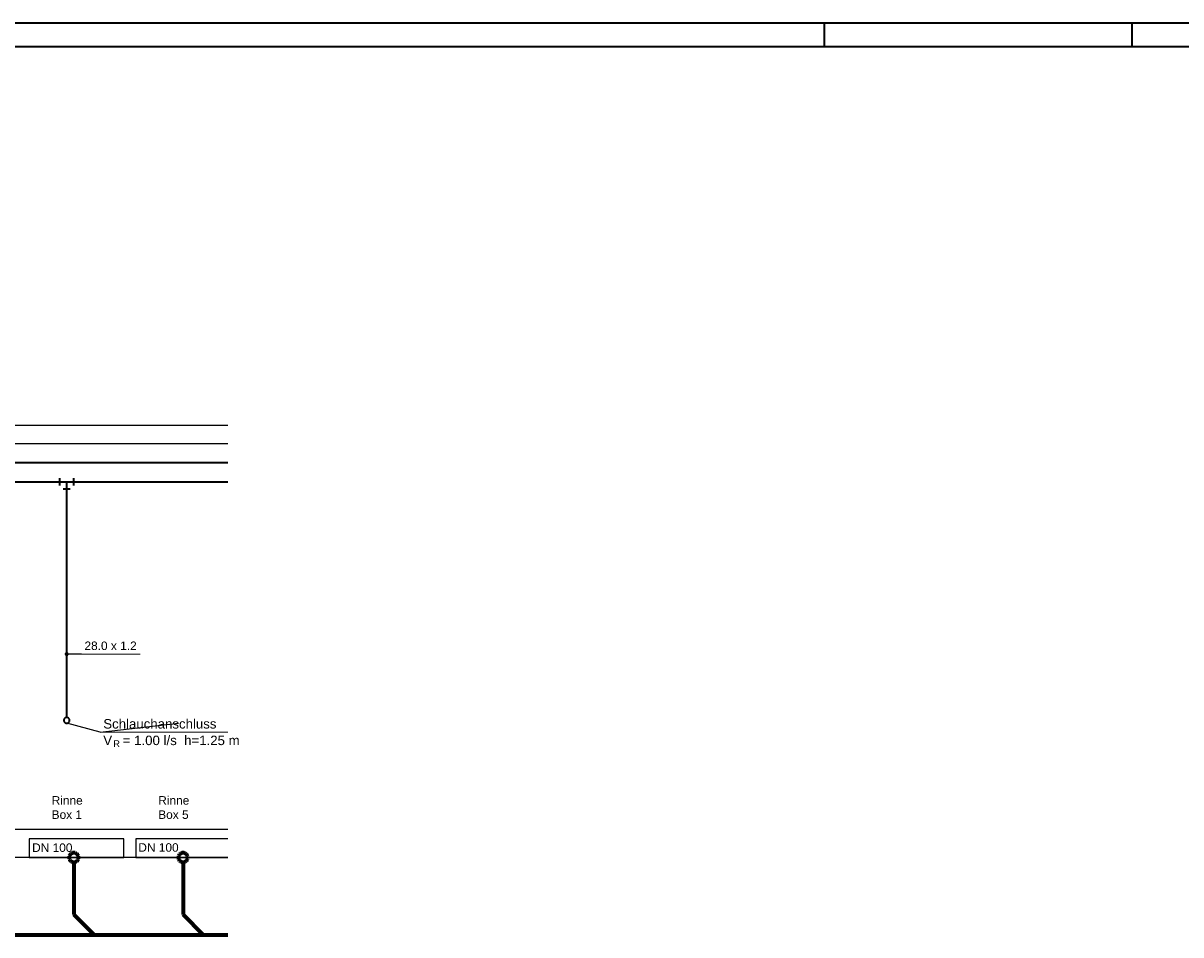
# Model space of a CAD drawing. Extents: x -94 to 1256, y 388 to 888.
# Tile 50 of 51: x 767 to 1011, y 695 to 888. Entities that reach past the tile are written whole.
import ezdxf
from ezdxf.lldxf.tags import DXFTag

# ---------------------------------------------------------------- set-up
doc = ezdxf.new("R2010")
doc.units = 0
doc.layers.get('0').update_dxf_attribs({"lineweight": 25})
for name, color, linetype, lineweight in [('Rahmen', 7, 'Continuous', 35), ('S_Beschriftung', 7, 'Continuous', 25), ('X_Geometrie', 7, 'Continuous', 25), ('X_Text', 7, 'Continuous', 25)]:
    doc.layers.add(name, color=color, linetype=linetype, lineweight=lineweight)
for name, color, linetype, lineweight, true_color in [('S_Betriebswasser', 3, 'Buchstabe-B', 35, 0x00ff00), ('S_Einrichtung', 7, 'Continuous', 35, 0x9dff9d), ('S_Kaltwasser', 3, 'Continuous', 35, 0x00ff00), ('S_Mass', 150, 'Continuous', 25, 0x007fff), ('S_Schmutzwasser', 5, 'Continuous', 70, 0x0000ff), ('S_Schmutzwasser_Grundleitung', 7, 'Continuous', 70, 0x7f5f00)]:
    doc.layers.add(name, color=color, linetype=linetype, lineweight=lineweight, true_color=true_color)
doc.styles.get("Standard").update_dxf_attribs({"font": 'arial.ttf'})
tags = doc.linetypes.add('Buchstabe-B', pattern='A,82,-6,["B",Standard,S=3.6,R=0,X=-3.6,Y=-1.8],-2', length=90).pattern_tags.tags
tags[15:16] = [DXFTag(74, 4), DXFTag(75, 0), DXFTag(340, '0'), DXFTag(46, 0.0), DXFTag(50, 0.0), DXFTag(44, 0.0), DXFTag(45, 0.0)]
tags[4:5] = [DXFTag(74, 4), DXFTag(75, 0), DXFTag(340, '0'), DXFTag(46, 0.0), DXFTag(50, 0.0), DXFTag(44, 0.0), DXFTag(45, 0.0)]

# ---------------------------------------------------------------- blocks, each defined once
blk = doc.blocks.new('Blockreferenz-A07F5X25WF', base_point=(-94.13, 387.79))
at = {"layer": 'Rahmen', "color": 0, "linetype": 'ByBlock', "ltscale": 0.35}
for p, q in [((1255.87, 887.79), (-94.13, 887.79)), ((935.87, 887.79), (935.87, 882.79)), ((1000.87, 887.79), (1000.87, 882.79)), ((1250.87, 882.79), (-74.13, 882.79))]:
    blk.add_line(p, q, dxfattribs=at)
blk = doc.blocks.new('Polygon-A07F5X2XWF', base_point=(113.26, 798.86))
at = {"color": 0, "linetype": 'ByBlock', "lineweight": -2, "ltscale": 0.25}
for p, q in [((113.26, 802.86), (809.85, 802.86)), ((809.85, 798.86), (113.26, 798.86))]:
    blk.add_line(p, q, dxfattribs=at)
blk = doc.blocks.new('Polygon-A07F5X2ZWF', base_point=(349.13, 711.46))
at = {"color": 0, "linetype": 'ByBlock', "lineweight": -2, "ltscale": 0.25}
for p, q in [((349.13, 717.46), (809.85, 717.46)), ((349.13, 711.46), (349.13, 717.46)), ((809.85, 711.46), (349.13, 711.46))]:
    blk.add_line(p, q, dxfattribs=at)
blk = doc.blocks.new('Polygonsäule-A07F5X5DWF', base_point=(767.88, 711.47))
at = {"color": 0, "linetype": 'ByBlock', "lineweight": -2, "ltscale": 0.25}
for p, q in [((787.86, 715.46), (767.88, 715.46)), ((767.88, 715.46), (767.88, 711.47)), ((787.86, 711.47), (787.86, 715.46)), ((767.88, 711.47), (787.86, 711.47))]:
    blk.add_line(p, q, dxfattribs=at)
blk = doc.blocks.new('Polygonsäule-A07F5X5FWF', base_point=(790.41, 711.47))
at = {"color": 0, "linetype": 'ByBlock', "lineweight": -2, "ltscale": 0.25}
for p, q in [((809.85, 715.46), (790.41, 715.46)), ((790.41, 715.46), (790.41, 711.47)), ((790.41, 711.47), (809.85, 711.47))]:
    blk.add_line(p, q, dxfattribs=at)

msp = doc.modelspace()

# ---------------------------------------------------------------- linework, layer by layer
at = {"layer": 'S_Beschriftung'}
for p, q in [((782.88, 737.98), (775.81, 739.86)), ((782.87, 737.98), (799.46, 739.86)), ((782.87, 737.99), (782.86, 737.99)), ((782.86, 737.99), (782.86, 737.99)), ((782.86, 737.99), (782.86, 737.98)), ((782.86, 737.98), (782.86, 737.98)), ((782.86, 737.98), (782.86, 737.98)), ((782.86, 737.98), (782.86, 737.98)), ((782.86, 737.98), (782.86, 737.98)), ((782.86, 737.98), (782.86, 737.98)), ((782.86, 737.98), (782.86, 737.98)), ((782.86, 737.98), (782.86, 737.98)), ((782.86, 737.98), (782.86, 737.97)), ((782.86, 737.97), (782.86, 737.97)), ((782.86, 737.97), (782.86, 737.97)), ((782.86, 737.97), (782.86, 737.97)), ((782.86, 737.97), (782.86, 737.97)), ((782.86, 737.97), (782.86, 737.97)), ((782.86, 737.97), (782.86, 737.97)), ((782.86, 737.97), (782.87, 737.97)), ((782.88, 737.99), (782.87, 737.99)), ((782.87, 737.99), (782.87, 737.99)), ((782.87, 737.99), (782.87, 737.99)), ((782.87, 737.99), (782.87, 737.99)), ((782.87, 737.99), (782.87, 737.99)), ((782.87, 737.99), (782.87, 737.99)), ((782.87, 737.99), (782.87, 737.99)), ((782.87, 737.99), (782.87, 737.99)), ((782.87, 737.97), (782.87, 737.97)), ((782.87, 737.97), (782.87, 737.97)), ((782.87, 737.97), (782.87, 737.97)), ((782.87, 737.97), (782.87, 737.97)), ((782.87, 737.97), (782.87, 737.97)), ((782.87, 737.97), (782.87, 737.97)), ((782.87, 737.97), (782.87, 737.97)), ((782.87, 737.97), (782.88, 737.97)), ((782.88, 737.98), (782.88, 737.99)), ((782.88, 737.98), (782.88, 737.98)), ((782.88, 737.98), (782.88, 737.98)), ((782.88, 737.98), (782.88, 737.98)), ((782.88, 737.98), (782.88, 737.98)), ((782.88, 737.98), (782.88, 737.98)), ((782.88, 737.98), (782.88, 737.98)), ((782.88, 737.97), (782.88, 737.98)), ((782.88, 737.98), (782.88, 737.98)), ((782.88, 737.97), (782.88, 737.97)), ((782.88, 737.97), (782.88, 737.97)), ((782.88, 737.97), (782.88, 737.97)), ((782.88, 737.97), (782.88, 737.97)), ((782.88, 737.97), (782.88, 737.97))]:
    msp.add_line(p, q, dxfattribs=at)
at = {"layer": 'S_Beschriftung', "lineweight": 18}
msp.add_line((782.87, 737.98), (809.85, 737.98), dxfattribs=at)
at = {"layer": 'S_Betriebswasser', "ltscale": 0.35}
for p, q in [((654.26, 790.86), (775.81, 790.86)), ((775.81, 741.06), (775.81, 790.86)), ((775.81, 790.86), (809.85, 790.86))]:
    msp.add_line(p, q, dxfattribs=at)
at = {"layer": 'S_Betriebswasser', "linetype": 'Continuous'}
for p, q in [((774.31, 791.61), (774.31, 790.11)), ((777.31, 790.11), (777.31, 791.61)), ((775.06, 789.36), (776.56, 789.36))]:
    msp.add_line(p, q, dxfattribs=at)
at = {"layer": 'S_Einrichtung'}
for p, q in [((775.22, 740.54), (775.21, 740.46)), ((775.21, 740.46), (775.22, 740.38)), ((775.23, 740.62), (775.22, 740.54)), ((775.22, 740.38), (775.23, 740.31)), ((775.26, 740.69), (775.23, 740.62)), ((775.23, 740.31), (775.26, 740.23)), ((775.29, 740.76), (775.26, 740.69)), ((775.26, 740.23), (775.29, 740.16)), ((775.34, 740.83), (775.29, 740.76)), ((775.29, 740.16), (775.34, 740.1)), ((775.39, 740.89), (775.34, 740.83)), ((775.34, 740.1), (775.39, 740.04)), ((775.45, 740.94), (775.39, 740.89)), ((775.39, 740.04), (775.45, 739.99)), ((775.51, 740.98), (775.45, 740.94)), ((775.45, 739.99), (775.51, 739.94)), ((775.58, 741.02), (775.51, 740.98)), ((775.51, 739.94), (775.58, 739.91)), ((775.66, 741.04), (775.58, 741.02)), ((775.58, 739.91), (775.66, 739.88)), ((775.73, 741.06), (775.66, 741.04)), ((775.66, 739.88), (775.73, 739.87)), ((775.81, 741.06), (775.73, 741.06)), ((775.73, 739.87), (775.81, 739.86)), ((775.89, 741.06), (775.81, 741.06)), ((775.81, 739.86), (775.89, 739.87)), ((775.97, 741.04), (775.89, 741.06)), ((775.89, 739.87), (775.97, 739.88)), ((776.04, 741.02), (775.97, 741.04)), ((775.97, 739.88), (776.04, 739.91)), ((776.11, 740.98), (776.04, 741.02)), ((776.04, 739.91), (776.11, 739.94)), ((776.18, 740.94), (776.11, 740.98)), ((776.11, 739.94), (776.18, 739.99)), ((776.24, 740.89), (776.18, 740.94)), ((776.18, 739.99), (776.24, 740.04)), ((776.29, 740.83), (776.24, 740.89)), ((776.24, 740.04), (776.29, 740.1)), ((776.33, 740.76), (776.29, 740.83)), ((776.29, 740.1), (776.33, 740.16)), ((776.37, 740.69), (776.33, 740.76)), ((776.33, 740.16), (776.37, 740.23)), ((776.39, 740.62), (776.37, 740.69)), ((776.37, 740.23), (776.39, 740.31)), ((776.41, 740.54), (776.39, 740.62)), ((776.39, 740.31), (776.41, 740.38)), ((776.41, 740.46), (776.41, 740.54)), ((776.41, 740.38), (776.41, 740.46))]:
    msp.add_line(p, q, dxfattribs=at)
at = {"layer": 'S_Kaltwasser'}
msp.add_line((809.85, 794.86), (410.89, 794.86), dxfattribs=at)
at = {"layer": 'S_Mass'}
for p, q in [((775.52, 754.51), (775.51, 754.47)), ((775.51, 754.47), (775.52, 754.43)), ((775.54, 754.59), (775.52, 754.55)), ((775.52, 754.55), (775.52, 754.51)), ((775.52, 754.43), (775.52, 754.39)), ((775.52, 754.39), (775.54, 754.36)), ((775.55, 754.62), (775.54, 754.59)), ((775.54, 754.36), (775.55, 754.32)), ((775.57, 754.65), (775.55, 754.62)), ((775.55, 754.32), (775.57, 754.29)), ((775.6, 754.68), (775.57, 754.65)), ((775.57, 754.29), (775.6, 754.26)), ((775.63, 754.71), (775.6, 754.68)), ((775.6, 754.26), (775.63, 754.23)), ((775.66, 754.73), (775.63, 754.71)), ((775.63, 754.23), (775.66, 754.21)), ((775.7, 754.75), (775.66, 754.73)), ((775.66, 754.21), (775.7, 754.19)), ((775.74, 754.76), (775.7, 754.75)), ((775.7, 754.19), (775.74, 754.18)), ((775.72, 754.5), (775.71, 754.48)), ((775.71, 754.48), (775.71, 754.47)), ((775.71, 754.47), (775.71, 754.46)), ((775.71, 754.46), (775.72, 754.44)), ((775.73, 754.52), (775.72, 754.51)), ((775.72, 754.51), (775.72, 754.5)), ((775.72, 754.44), (775.72, 754.43)), ((775.72, 754.43), (775.73, 754.42)), ((775.74, 754.54), (775.73, 754.53)), ((775.73, 754.53), (775.73, 754.52)), ((775.73, 754.42), (775.73, 754.41)), ((775.73, 754.41), (775.74, 754.4)), ((775.77, 754.77), (775.74, 754.76)), ((775.75, 754.55), (775.74, 754.54)), ((775.74, 754.4), (775.75, 754.39)), ((775.74, 754.18), (775.77, 754.17)), ((775.76, 754.56), (775.75, 754.55)), ((775.75, 754.39), (775.76, 754.38)), ((775.77, 754.56), (775.76, 754.56)), ((775.76, 754.38), (775.77, 754.38)), ((775.81, 754.77), (775.77, 754.77)), ((775.79, 754.57), (775.77, 754.56)), ((775.77, 754.38), (775.79, 754.37)), ((775.77, 754.17), (775.81, 754.17)), ((775.8, 754.57), (775.79, 754.57)), ((775.79, 754.37), (775.8, 754.37)), ((775.81, 754.57), (775.8, 754.57)), ((775.8, 754.37), (775.81, 754.37)), ((775.85, 754.77), (775.81, 754.77)), ((775.83, 754.57), (775.81, 754.57)), ((778.96, 754.47), (775.81, 754.47)), ((775.81, 754.37), (775.83, 754.37)), ((775.81, 754.17), (775.85, 754.17)), ((775.84, 754.57), (775.83, 754.57)), ((775.83, 754.37), (775.84, 754.37)), ((775.85, 754.56), (775.84, 754.57)), ((775.84, 754.37), (775.85, 754.38)), ((775.89, 754.76), (775.85, 754.77)), ((775.86, 754.56), (775.85, 754.56)), ((775.85, 754.38), (775.86, 754.38)), ((775.85, 754.17), (775.89, 754.18)), ((775.87, 754.55), (775.86, 754.56)), ((775.86, 754.38), (775.87, 754.39)), ((775.88, 754.54), (775.87, 754.55)), ((775.87, 754.39), (775.88, 754.4)), ((775.89, 754.53), (775.88, 754.54)), ((775.88, 754.4), (775.89, 754.41)), ((775.93, 754.75), (775.89, 754.76)), ((775.9, 754.52), (775.89, 754.53)), ((775.89, 754.41), (775.9, 754.42)), ((775.89, 754.18), (775.93, 754.19)), ((775.91, 754.51), (775.9, 754.52)), ((775.9, 754.42), (775.91, 754.43)), ((775.91, 754.5), (775.91, 754.51)), ((775.91, 754.48), (775.91, 754.5)), ((775.91, 754.47), (775.91, 754.48)), ((775.91, 754.46), (775.91, 754.47)), ((775.91, 754.44), (775.91, 754.46)), ((775.91, 754.43), (775.91, 754.44)), ((775.96, 754.73), (775.93, 754.75)), ((775.93, 754.19), (775.96, 754.21)), ((776, 754.71), (775.96, 754.73)), ((775.96, 754.21), (776, 754.23)), ((776.02, 754.68), (776, 754.71)), ((776, 754.23), (776.02, 754.26)), ((776.05, 754.65), (776.02, 754.68)), ((776.02, 754.26), (776.05, 754.29)), ((776.07, 754.62), (776.05, 754.65)), ((776.05, 754.29), (776.07, 754.32)), ((776.09, 754.59), (776.07, 754.62)), ((776.07, 754.32), (776.09, 754.36)), ((776.1, 754.55), (776.09, 754.59)), ((776.09, 754.36), (776.1, 754.39)), ((776.11, 754.51), (776.1, 754.55)), ((776.1, 754.39), (776.11, 754.43)), ((776.11, 754.47), (776.11, 754.51)), ((776.11, 754.43), (776.11, 754.47)), ((778.96, 754.48), (778.95, 754.48)), ((778.95, 754.48), (778.95, 754.48)), ((778.95, 754.48), (778.95, 754.48)), ((778.95, 754.48), (778.95, 754.48)), ((778.95, 754.48), (778.95, 754.48)), ((778.95, 754.48), (778.95, 754.48)), ((778.95, 754.48), (778.95, 754.48)), ((778.95, 754.48), (778.95, 754.48)), ((778.95, 754.48), (778.95, 754.47)), ((778.95, 754.47), (778.95, 754.47)), ((778.95, 754.47), (778.95, 754.47)), ((778.95, 754.47), (778.95, 754.47)), ((778.95, 754.47), (778.95, 754.47)), ((778.95, 754.47), (778.95, 754.47)), ((778.95, 754.47), (778.95, 754.47)), ((778.95, 754.47), (778.95, 754.47)), ((778.95, 754.47), (778.95, 754.46)), ((778.95, 754.46), (778.95, 754.46)), ((778.95, 754.46), (778.95, 754.46)), ((778.95, 754.46), (778.95, 754.46)), ((778.95, 754.46), (778.95, 754.46)), ((778.95, 754.46), (778.95, 754.46)), ((778.95, 754.46), (778.95, 754.46)), ((778.95, 754.46), (778.96, 754.46)), ((778.96, 754.47), (778.96, 754.48)), ((778.96, 754.48), (778.96, 754.48)), ((778.96, 754.48), (778.96, 754.48)), ((778.96, 754.48), (778.96, 754.48)), ((778.96, 754.48), (778.96, 754.48)), ((778.96, 754.48), (778.96, 754.48)), ((778.96, 754.48), (778.96, 754.48)), ((778.96, 754.48), (778.96, 754.48)), ((778.96, 754.48), (778.96, 754.48)), ((778.97, 754.47), (778.96, 754.47)), ((778.96, 754.46), (778.96, 754.47)), ((778.96, 754.47), (778.96, 754.47)), ((778.96, 754.47), (778.97, 754.47)), ((778.96, 754.46), (778.96, 754.46)), ((778.96, 754.46), (778.96, 754.46)), ((778.96, 754.46), (778.96, 754.46)), ((778.96, 754.46), (778.96, 754.46)), ((778.96, 754.46), (778.96, 754.46)), ((778.96, 754.46), (778.96, 754.46)), ((778.96, 754.46), (778.96, 754.46)), ((778.97, 754.47), (778.97, 754.47)), ((778.97, 754.47), (778.97, 754.47)), ((778.97, 754.47), (778.97, 754.47)), ((778.97, 754.47), (778.97, 754.47))]:
    msp.add_line(p, q, dxfattribs=at)
at = {"layer": 'S_Mass', "lineweight": 18}
msp.add_line((778.96, 754.47), (791.3, 754.47), dxfattribs=at)
at = {"layer": 'S_Schmutzwasser'}
for p, q in [((776.45, 711.97), (776.39, 711.86)), ((776.52, 712.08), (776.45, 711.97)), ((776.61, 712.18), (776.52, 712.08)), ((776.7, 712.27), (776.61, 712.18)), ((776.81, 712.34), (776.7, 712.27)), ((776.93, 712.4), (776.81, 712.34)), ((777.05, 712.44), (776.93, 712.4)), ((777.18, 712.46), (777.05, 712.44)), ((777.31, 712.47), (777.18, 712.46)), ((777.44, 712.46), (777.31, 712.47)), ((777.57, 712.44), (777.44, 712.46)), ((777.7, 712.4), (777.57, 712.44)), ((777.81, 712.34), (777.7, 712.4)), ((777.92, 712.27), (777.81, 712.34)), ((778.02, 712.18), (777.92, 712.27)), ((778.11, 712.08), (778.02, 712.18)), ((778.18, 711.97), (778.11, 712.08)), ((778.24, 711.86), (778.18, 711.97)), ((799.53, 711.97), (799.47, 711.86)), ((799.6, 712.08), (799.53, 711.97)), ((799.69, 712.18), (799.6, 712.08)), ((799.79, 712.27), (799.69, 712.18)), ((799.9, 712.34), (799.79, 712.27)), ((800.01, 712.4), (799.9, 712.34)), ((800.14, 712.44), (800.01, 712.4)), ((800.26, 712.46), (800.14, 712.44)), ((800.4, 712.47), (800.26, 712.46)), ((800.53, 712.46), (800.4, 712.47)), ((800.65, 712.44), (800.53, 712.46)), ((800.78, 712.4), (800.65, 712.44)), ((800.9, 712.34), (800.78, 712.4)), ((801, 712.27), (800.9, 712.34)), ((801.1, 712.18), (801, 712.27)), ((801.19, 712.08), (801.1, 712.18)), ((801.26, 711.97), (801.19, 712.08)), ((801.32, 711.86), (801.26, 711.97)), ((776.32, 711.6), (776.31, 711.47)), ((776.31, 711.47), (776.32, 711.34)), ((776.35, 711.73), (776.32, 711.6)), ((776.32, 711.34), (776.35, 711.21)), ((776.39, 711.86), (776.35, 711.73)), ((776.35, 711.21), (776.39, 711.09)), ((776.39, 711.09), (776.45, 710.97)), ((776.45, 710.97), (776.52, 710.86)), ((776.52, 710.86), (776.61, 710.77)), ((776.61, 710.77), (776.7, 710.68)), ((776.7, 710.68), (776.81, 710.61)), ((776.81, 710.61), (776.93, 710.55)), ((776.93, 710.55), (777.05, 710.51)), ((777.05, 710.51), (777.18, 710.48)), ((777.18, 710.48), (777.31, 710.47)), ((777.31, 710.47), (777.44, 710.48)), ((777.44, 710.48), (777.57, 710.51)), ((777.57, 710.51), (777.7, 710.55)), ((777.7, 710.55), (777.81, 710.61)), ((777.81, 710.61), (777.92, 710.68)), ((777.92, 710.68), (778.02, 710.77)), ((778.02, 710.77), (778.11, 710.86)), ((778.11, 710.86), (778.18, 710.97)), ((778.18, 710.97), (778.24, 711.09)), ((778.28, 711.73), (778.24, 711.86)), ((778.24, 711.09), (778.28, 711.21)), ((778.3, 711.6), (778.28, 711.73)), ((778.28, 711.21), (778.3, 711.34)), ((778.31, 711.47), (778.3, 711.6)), ((778.3, 711.34), (778.31, 711.47)), ((799.43, 711.73), (799.4, 711.6)), ((799.4, 711.6), (799.4, 711.47)), ((799.4, 711.47), (799.4, 711.34)), ((799.4, 711.34), (799.43, 711.21)), ((799.47, 711.86), (799.43, 711.73)), ((799.43, 711.21), (799.47, 711.09)), ((799.47, 711.09), (799.53, 710.97)), ((799.53, 710.97), (799.6, 710.86)), ((799.6, 710.86), (799.69, 710.77)), ((799.69, 710.77), (799.79, 710.68)), ((799.79, 710.68), (799.9, 710.61)), ((799.9, 710.61), (800.01, 710.55)), ((800.01, 710.55), (800.14, 710.51)), ((800.14, 710.51), (800.26, 710.48)), ((800.26, 710.48), (800.4, 710.47)), ((800.4, 710.47), (800.53, 710.48)), ((800.53, 710.48), (800.65, 710.51)), ((800.65, 710.51), (800.78, 710.55)), ((800.78, 710.55), (800.9, 710.61)), ((800.9, 710.61), (801, 710.68)), ((801, 710.68), (801.1, 710.77)), ((801.1, 710.77), (801.19, 710.86)), ((801.19, 710.86), (801.26, 710.97)), ((801.26, 710.97), (801.32, 711.09)), ((801.36, 711.73), (801.32, 711.86)), ((801.32, 711.09), (801.36, 711.21)), ((801.39, 711.6), (801.36, 711.73)), ((801.36, 711.21), (801.39, 711.34)), ((801.4, 711.47), (801.39, 711.6)), ((801.39, 711.34), (801.4, 711.47))]:
    msp.add_line(p, q, dxfattribs=at)
at = {"layer": 'S_Schmutzwasser_Grundleitung'}
for p, q in [((777.31, 710.47), (777.31, 699.42)), ((800.4, 710.47), (800.4, 699.42)), ((777.31, 699.42), (781.59, 695.15)), ((800.4, 699.42), (804.67, 695.14)), ((757.06, 695.15), (781.59, 695.15)), ((781.59, 695.15), (804.67, 695.14)), ((804.67, 695.14), (809.85, 695.14))]:
    msp.add_line(p, q, dxfattribs=at)
at = {"layer": 'S_Schmutzwasser_Grundleitung', "lineweight": 13}
for p, q in [((781.59, 695.15), (781.59, 695.15)), ((804.67, 695.14), (804.67, 695.14))]:
    msp.add_line(p, q, dxfattribs=at)

# ---------------------------------------------------------------- block references
at = {"ltscale": 0.25}
msp.add_blockref('Blockreferenz-A07F5X25WF', (-94.13, 387.79), dxfattribs=at)
at = {"layer": 'S_Mass', "ltscale": 0.25}
for name, p in [('Polygonsäule-A07F5X5DWF', (767.88, 711.47)), ('Polygonsäule-A07F5X5FWF', (790.41, 711.47))]:
    msp.add_blockref(name, p, dxfattribs=at)
at = {"layer": 'X_Geometrie', "ltscale": 0.25}
for name, p in [('Polygon-A07F5X2XWF', (113.26, 798.86)), ('Polygon-A07F5X2ZWF', (349.13, 711.46))]:
    msp.add_blockref(name, p, dxfattribs=at)

# ---------------------------------------------------------------- texts
at = {"layer": 'S_Beschriftung', "attachment_point": 1}
for s, insert, char_height in [('{\\fArial;Schlauchanschluss}', (783.54, 740.73), 2), ('{\\fArial;V}', (783.54, 737.23), 2), ('{\\fArial; = 1.00 l/s  h=1.25 m}', (786.88, 737.23), 2), ('{\\fArial;R}', (785.65, 736.23), 1.4)]:
    msp.add_mtext(s, dxfattribs=dict(at, insert=insert, char_height=char_height))
at = {"layer": 'S_Mass', "insert": (779.56, 757.12), "char_height": 1.8, "attachment_point": 1}
msp.add_mtext('{\\fArial;28.0 x 1.2}', dxfattribs=at)
at = {"layer": 'S_Schmutzwasser', "char_height": 1.8, "attachment_point": 1}
for insert in [(768.5, 714.46), (790.94, 714.5)]:
    msp.add_mtext('{\\fArial;DN 100}', dxfattribs=dict(at, insert=insert))
at = {"layer": 'X_Text', "ltscale": 0.25, "char_height": 1.8, "attachment_point": 1}
for s, insert in [('{\\fArial;Rinne }', (772.63, 724.45)), ('{\\fArial;Rinne }', (795.15, 724.45)), ('{\\fArial;Box 1}', (772.63, 721.44)), ('{\\fArial;Box 5}', (795.15, 721.44))]:
    msp.add_mtext(s, dxfattribs=dict(at, insert=insert))

doc.saveas('drawing.dxf')
